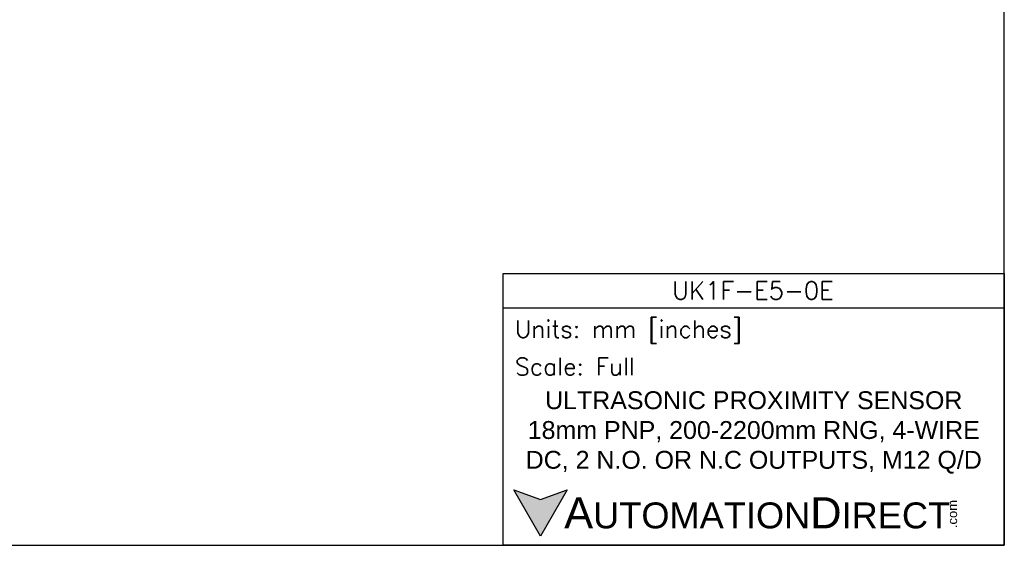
# Model space of a CAD drawing. Header units: inches. Extents: x 0 to 279, y 0 to 216.
# Tile 2 of 8: x 100 to 279, y 0 to 95. Entities that reach past the tile are written whole.
import ezdxf

# ---------------------------------------------------------------- set-up
doc = ezdxf.new("R2010")
doc.units = ezdxf.units.IN
doc.header["$LTSCALE"] = 10
doc.header["$MEASUREMENT"] = 0
doc.layers.add('Text', color=140, linetype='Continuous')
doc.styles.add('\\M+2ABAC\\M+2A6A11', font='txt')
doc.styles.add('ROMANS', font='romans.shx')

msp = doc.modelspace()

# ---------------------------------------------------------------- hatches: boundary and pattern name
at = {"layer": 'Text'}
msp.add_hatch(color=256, dxfattribs=at).paths.add_polyline_path([(199.93, 10.07), (195.08, 8.31), (190.23, 10.07), (195.08, 1.67)])

# ---------------------------------------------------------------- linework, layer by layer
at = {"layer": 'Defpoints'}
msp.add_lwpolyline([(279.4, 215.9), (0, 215.9), (0, 0), (279.4, 0)], close=True, dxfattribs=at)
at = {"layer": 'Text'}
msp.add_line((188.28, 43.12), (279.4, 43.12), dxfattribs=at)
for points in [[(188.28, 0), (188.28, 49.4), (279.4, 49.4), (279.4, 0)], [(199.93, 10.07), (195.08, 1.67), (190.23, 10.07), (195.08, 8.31)]]:
    msp.add_lwpolyline(points, close=True, dxfattribs=at)

# ---------------------------------------------------------------- texts
at = {"layer": 'Text', "linetype": 'Continuous', "insert": (233.7, 46.3), "char_height": 3.248, "width": 61.1425, "attachment_point": 5, "style": 'ROMANS'}
msp.add_mtext('UK1F-E5-0E', dxfattribs=at)
at = {"layer": 'Text', "attachment_point": 4}
for s, insert, char_height, width, style in [(' Units: mm [inches]', (188.28, 38.75), 3.1404, 91.118, 'ROMANS'), (' Scale: Full', (188.28, 32.47), 3.1404, 91.118, 'ROMANS'), ('{\\fArial|b0|i0|c0|p34;     \\H1.2x;A\\H0.8333x;UTOMATION\\H1.2x;D\\H0.8333x;IRECT}', (190.23, 5.87), 4.7106, 79.7962, '\\M+2ABAC\\M+2A6A11')]:
    msp.add_mtext(s, dxfattribs=dict(at, insert=insert, char_height=char_height, width=width, style=style))
at = {"layer": 'Text', "linetype": 'Continuous', "insert": (233.84, 20.5), "char_height": 3.2482, "width": 87.1298, "attachment_point": 5}
msp.add_mtext('{\\fArial|b0|i0|c0|p34;ULTRASONIC PROXIMITY SENSOR\\P18mm PNP, 200-2200mm RNG, 4-WIRE\\PDC, 2 N.O. OR N.C OUTPUTS, M12 Q/D}', dxfattribs=at)
at = {"layer": 'Text', "insert": (269.12, 3.11), "char_height": 1.6958, "width": 5.0253, "attachment_point": 1, "rotation": 90, "style": '\\M+2ABAC\\M+2A6A11'}
msp.add_mtext('{\\fArial|b0|i0|c0|p34;.com}', dxfattribs=at)

doc.saveas('drawing.dxf')
